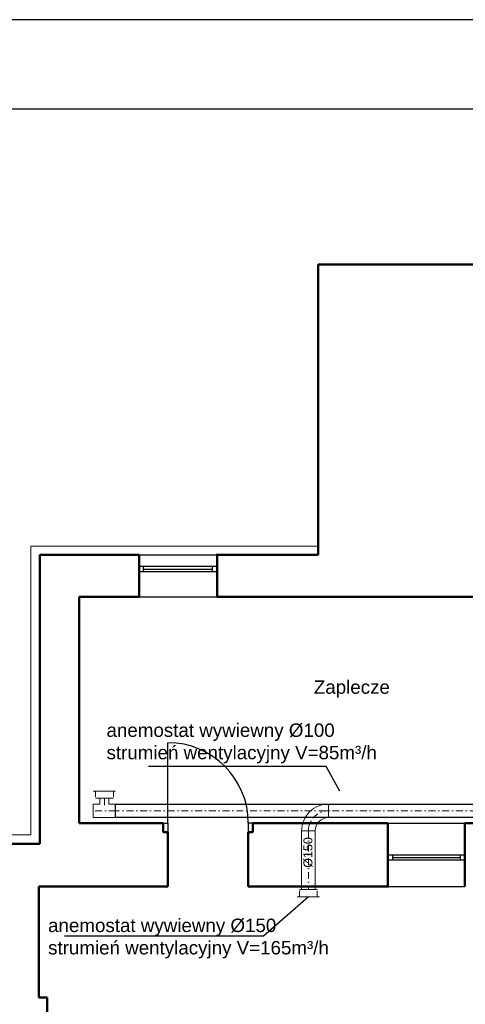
# Model space of a CAD drawing. Header units: millimetres. Extents: x 10990 to 23188, y -38075 to -27370.
# Tile 25 of 29: x 20544 to 21042, y -36206 to -35105. Entities that reach past the tile are written whole.
import ezdxf
from ezdxf.enums import TextEntityAlignment as Align

# ---------------------------------------------------------------- set-up
doc = ezdxf.new("R2010")
doc.units = ezdxf.units.MM
doc.linetypes.add('DASHDOT', pattern=[25.4, 12.7, -6.35, 0, -6.35])
for name, color, linetype, lineweight in [('2DL_PRO_n', 90, 'Continuous', 15), ('2DS_PLS_kan', 30, 'Continuous', 25), ('CP_AXISAC', 7, 'DASHDOT', 15), ('Przekrojowa', 90, 'Continuous', 50), ('Przekrój', 180, 'Continuous', 50)]:
    doc.layers.add(name, color=color, linetype=linetype, lineweight=lineweight)
for name, color, linetype in [('Drzwi', 32, 'Continuous'), ('Okna', 40, 'Continuous'), ('Opis okno', 50, 'Continuous'), ('Widokowa', 94, 'Continuous')]:
    doc.layers.add(name, color=color, linetype=linetype)
doc.styles.add('Arial', font='arial.ttf')
doc.styles.add('CP_ATTR', font='ROMANS.SHX')

# ---------------------------------------------------------------- blocks, each defined once
blk = doc.blocks.new('RDLAC025f9mm8ut')
for p, q in [((0, 0.625), (0, -0.625)), ((-1, -0.5), (-1, 0.5)), ((-0.8, 0.5), (0, 0.5)), ((0, -0.5), (-0.8, -0.5))]:
    blk.add_line(p, q)
at = {"linetype": 'ByBlock', "style": 'CP_ATTR', "flags": 9}
for tag, p in [('NAME', (-0.092, -0.018)), ('NUMBER', (-0.092, -0.018)), ('GROUP', (-0.092, -0.018)), ('ARTICLE', (-0.092, -0.019)), ('CHARACTER', (-0.092, -0.019)), ('TEMPERATURE', (-0.092, -0.018)), ('FLOW', (-0.092, -0.018)), ('PRODUCT-TYPE', (-0.092, -0.019)), ('ORDER-NO', (-0.092, -0.019)), ('PRODUCER', (-0.092, -0.019)), ('PN', (-0.091, -0.018)), ('OTHER', (-0.091, -0.018)), ('DN', (-0.091, -0.019)), ('POWER', (-0.091, -0.019)), ('VOLTAGE', (-0.091, -0.019))]:
    blk.add_attdef(tag, text='', height=0.00005, dxfattribs=at).set_placement(p, align=Align.MIDDLE_LEFT)
blk = doc.blocks.new('*U1795')
at = {"ltscale": 0.6}
for p, q in [((15, 22.5), (15, 22.5)), ((15, 22.5), (30, 22.5)), ((30, 22.5), (30, 22.5)), ((0, -7.5), (0, 7.5)), ((0, 7.5), (0, 7.5)), ((0, -7.5), (0, -7.5))]:
    blk.add_line(p, q, dxfattribs=at)
for radius in [30, 15]:
    blk.add_arc((0, 22.5), radius, 270, 0, dxfattribs=at)
at = {"layer": 'CP_AXISAC', "ltscale": 0.6}
blk.add_arc((0, 22.5), 22.5, 270, 0, dxfattribs=at)
at = {"linetype": 'ByBlock', "ltscale": 0.6, "style": 'CP_ATTR', "flags": 9}
for tag in ['NAME', 'PRODUCER', 'PRODUCT-TYPE', 'ARTICLE', 'FLOW', 'OTHER']:
    blk.add_attdef(tag, (0, 0), '', height=0.0001, dxfattribs=at)
blk = doc.blocks.new('*U1814')
at = {"ltscale": 0.6}
for p, q in [((7.5, 14), (7.5, 14)), ((7.5, 14), (17.5, 14)), ((7.5, 7.5), (7.5, 14)), ((17.5, 14), (17.5, 14)), ((17.5, 7.5), (17.5, 14)), ((0, -7.5), (0, 7.5)), ((0, 7.5), (0, 7.5)), ((0, 7.5), (7.5, 7.5)), ((25, 7.5), (17.5, 7.5)), ((25, 7.5), (25, 7.5)), ((25, 7.5), (25, -7.5)), ((0, -7.5), (0, -7.5)), ((0, -7.5), (25, -7.5)), ((25, -7.5), (25, -7.5))]:
    blk.add_line(p, q, dxfattribs=at)
at = {"layer": 'CP_AXISAC', "ltscale": 0.6}
for p, q in [((12.5, 14), (12.5, 0)), ((0, 0), (25, 0))]:
    blk.add_line(p, q, dxfattribs=at)
at = {"linetype": 'ByBlock', "ltscale": 0.6, "style": 'CP_ATTR', "flags": 9}
for tag in ['NAME', 'PRODUCER', 'PRODUCT-TYPE', 'ARTICLE', 'FLOW', 'OTHER']:
    blk.add_attdef(tag, (0, 0), '', height=0.0001, dxfattribs=at)
blk = doc.blocks.new('*U1851')
at = {"ltscale": 0.6}
for p, q in [((0, -7.5), (0, 7.5)), ((0, 7.5), (65.6, 7.5)), ((65.6, 7.5), (65.6, -7.5)), ((65.6, -7.5), (0, -7.5))]:
    blk.add_line(p, q, dxfattribs=at)
at = {"layer": 'CP_AXISAC', "ltscale": 0.6}
blk.add_line((0, 0), (65.6, 0), dxfattribs=at)
at = {"linetype": 'ByBlock', "ltscale": 0.6, "style": 'CP_ATTR', "flags": 9}
for tag in ['NAME', 'PRODUCER', 'PRODUCT-TYPE', 'ARTICLE', 'FLOW', 'OTHER']:
    blk.add_attdef(tag, (0, 0), '', height=0.0001, dxfattribs=at)

msp = doc.modelspace()

# ---------------------------------------------------------------- linework, layer by layer
at = {"ltscale": 0.6}
for p, q in [((20651.5, -35997.1), (20651.5, -35982.1)), ((20651.5, -35982.1), (21469, -35982.1)), ((21469, -35997.1), (20651.5, -35997.1))]:
    msp.add_line(p, q, dxfattribs=at)
at = {"layer": '2DS_PLS_kan', "lineweight": 25}
for p, q in [((20886.7, -35939.9), (20688.1, -35939.9)), ((20901.9, -35967.6), (20886.7, -35939.9)), ((20866.9, -36085.7), (20816.8, -36129.7)), ((20816.8, -36129.7), (20594.3, -36129.7))]:
    msp.add_line(p, q, dxfattribs=at)
at = {"layer": 'CP_AXISAC', "ltscale": 0.6}
msp.add_line((21469, -35989.6), (20651.5, -35989.6), dxfattribs=at)
at = {"layer": 'Drzwi'}
for p, q in [((20709.8, -36003.4), (20709.8, -35913.4)), ((20704.8, -36003.4), (20709.8, -36003.4)), ((20709.8, -36003.4), (20709.8, -36013.4)), ((20804.8, -36003.4), (20799.8, -36003.4)), ((20799.8, -36003.4), (20799.8, -36013.4)), ((20709.8, -36013.4), (20704.8, -36013.4))]:
    msp.add_line(p, q, dxfattribs=at)
msp.add_arc((20709.7, -36003.5), 90.1, 0.0371, 89.9629, dxfattribs=at)
at = {"layer": 'Okna'}
for p, q in [((21041.8, -36039.4), (20955.8, -36039.4)), ((20955.8, -36044.4), (21041.8, -36044.4)), ((20960.8, -36039.4), (20960.8, -36044.4)), ((20960.8, -36041.9), (21036.8, -36041.9)), ((21036.8, -36044.4), (21036.8, -36039.4))]:
    msp.add_line(p, q, dxfattribs=at)
at = {"layer": 'Opis okno'}
for p, q in [((20764.8, -35716.4), (20677.8, -35716.4)), ((20682.8, -35722.4), (20682.8, -35716.4)), ((20759.8, -35722.4), (20759.8, -35716.4)), ((20764.8, -35722.4), (20677.8, -35722.4)), ((20682.8, -35719.4), (20759.8, -35719.4))]:
    msp.add_line(p, q, dxfattribs=at)
at = {"layer": 'Przekrojowa'}
for p, q in [((20704.8, -36003.4), (20704.8, -36013.4)), ((20804.8, -36013.4), (20804.8, -36003.4)), ((20704.8, -36013.4), (20709.8, -36013.4)), ((20799.8, -36013.4), (20804.8, -36013.4))]:
    msp.add_line(p, q, dxfattribs=at)
at = {"layer": 'Przekrój'}
for p, q in [((20877.8, -35703.4), (20877.8, -35378.4)), ((20877.8, -35378.4), (21170.8, -35378.4)), ((20566.8, -36026.4), (20566.8, -35703.4)), ((20566.8, -35703.4), (20677.8, -35703.4)), ((20677.8, -35750.4), (20677.8, -35703.4)), ((20677.8, -35747.4), (20677.8, -35703.4)), ((20763.8, -35703.4), (20877.8, -35703.4)), ((20764.8, -35703.4), (20764.8, -35750.4)), ((20610.8, -36003.4), (20610.8, -35750.4)), ((20610.8, -35750.4), (20677.8, -35750.4)), ((20764.8, -35750.4), (21266.8, -35750.4)), ((20704.8, -36003.4), (20610.8, -36003.4)), ((20804.8, -36003.4), (20955.8, -36003.4)), ((20955.8, -36003.4), (20955.8, -36074.4)), ((21041.8, -36074.4), (21041.8, -36003.4)), ((21277.8, -36003.4), (21041.8, -36003.4)), ((20709.8, -36074.4), (20709.8, -36013.4)), ((20799.8, -36074.4), (20799.8, -36013.4)), ((20493.8, -36026.4), (20566.8, -36026.4)), ((21041.8, -36074.4), (21041.8, -36044.4)), ((20709.8, -36074.4), (20565.8, -36074.4)), ((20565.8, -36074.4), (20565.8, -36198.6)), ((20956.8, -36074.4), (20799.8, -36074.4)), ((20574.8, -36198.6), (20565.8, -36198.6)), ((20574.8, -36307.7), (20574.8, -36198.6))]:
    msp.add_line(p, q, dxfattribs=at)
at = {"layer": 'Przekrój', "lineweight": 20}
for p, q in [((20556.8, -36016.4), (20556.8, -35693.4)), ((20556.8, -35693.4), (20877.8, -35693.4)), ((19957.8, -36016.4), (20556.8, -36016.4))]:
    msp.add_line(p, q, dxfattribs=at)
at = {"layer": 'Widokowa', "color": 7}
for p, q in [((23187.9, -35104.7), (16887.9, -35104.7)), ((23087.9, -35204.7), (17237.9, -35204.7))]:
    msp.add_line(p, q, dxfattribs=at)
at = {"layer": 'Widokowa'}
for p, q in [((20677.8, -35703.4), (20764.8, -35703.4)), ((20677.8, -35750.4), (20764.8, -35750.4)), ((20955.8, -36003.4), (21041.8, -36003.4)), ((20956.8, -36074.4), (21041.8, -36074.4))]:
    msp.add_line(p, q, dxfattribs=at)

# ---------------------------------------------------------------- block references
at = {"layer": '2DL_PRO_n', "xscale": -8, "yscale": 20, "zscale": 20}
for p, rotation in [((20639, -35967.6), 270.0000000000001), ((20866.9, -36085.7), 89.99999999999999)]:
    msp.add_blockref('RDLAC025f9mm8ut', p, dxfattribs=dict(at, rotation=rotation))
at = {"layer": '2DL_PRO_n', "xscale": -1, "zscale": 15}
msp.add_blockref('*U1814', (20651.5, -35989.6), dxfattribs=at)
at = {"layer": '2DL_PRO_n', "xscale": -1, "zscale": 15, "rotation": 270}
msp.add_blockref('*U1795', (20866.9, -36012.1), dxfattribs=at)
at = {"layer": '2DL_PRO_n', "rotation": 270}
msp.add_blockref('*U1851', (20866.9, -36012.1), dxfattribs=at)

# ---------------------------------------------------------------- texts
at = {"layer": '2DS_PLS_kan', "style": 'Arial'}
msp.add_text('Zaplecze', height=15, dxfattribs=at).set_placement((20873, -35858.7, 0))
msp.add_text('%%C150', height=10, rotation=90, dxfattribs=at).set_placement((20871.4, -36053.3, 0))
at = {"layer": '2DS_PLS_kan', "char_height": 15, "attachment_point": 4, "style": 'Arial'}
for s, insert, width in [('anemostat wywiewny %%C100\\Pstrumień wentylacyjny V=85m³/h', (20641.3, -35914.2), 323.717), ('anemostat wywiewny %%C150 \\Pstrumień wentylacyjny V=165m³/h', (20576, -36132.5), 319.491)]:
    msp.add_mtext(s, dxfattribs=dict(at, insert=insert, width=width))

doc.saveas('drawing.dxf')
